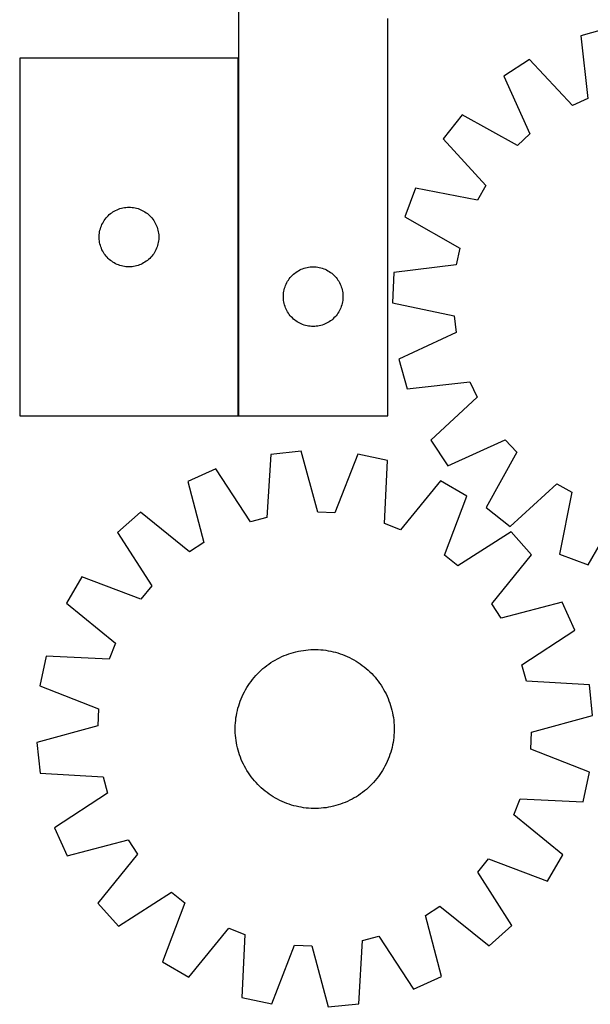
# Model space of a CAD drawing. Header units: millimetres. Extents: x 7 to 1493, y 7 to 2993.
# Tile 5 of 15: x 7 to 294, y 2111 to 2606. Entities that reach past the tile are written whole.
import ezdxf

# ---------------------------------------------------------------- set-up
doc = ezdxf.new("R2010")
doc.units = ezdxf.units.MM
doc.layers.add('COMMON', color=5, linetype='CONTINUOUS', true_color=0x0000ff)
doc.layers.add('CUT', color=7, linetype='CONTINUOUS', true_color=0x000000)

msp = doc.modelspace()

# ---------------------------------------------------------------- linework, layer by layer
at = {"layer": 'COMMON'}
msp.add_line((116.667199, 2406.932916), (116.667199, 2586.932916), dxfattribs=at)
at = {"layer": 'CUT'}
for p, q in [((116.767199, 2706.932916), (116.767199, 2406.932916)), ((191.767199, 2406.932916), (191.767199, 2606.932916)), ((303.841829, 2602.400347), (289.026058, 2598.250232)), ((289.026058, 2598.250232), (292.529453, 2566.679661)), ((116.567198, 2586.932916), (6.567198, 2586.932916)), ((6.567198, 2586.932916), (6.567198, 2406.932916)), ((116.567198, 2406.932916), (116.567198, 2586.932916)), ((263.087539, 2586.348171), (250.279358, 2577.822853)), ((284.736364, 2563.103751), (263.087539, 2586.348171)), ((250.279358, 2577.822853), (263.367128, 2548.880064)), ((292.529453, 2566.679661), (284.736364, 2563.103751)), ((229.2883, 2558.487877), (219.741465, 2546.421871)), ((257.060477, 2543.070974), (229.2883, 2558.487877)), ((263.367128, 2548.880064), (257.060477, 2543.070974)), ((219.741465, 2546.421871), (241.132487, 2522.939987)), ((241.132487, 2522.939987), (236.929613, 2515.466352)), ((205.752618, 2521.546623), (200.401639, 2507.121036)), ((236.929613, 2515.466352), (205.752618, 2521.546623)), ((50.558917, 2507.122016), (51.098035, 2507.675199)), ((51.098035, 2507.675199), (51.664916, 2508.199895)), ((51.664916, 2508.199895), (52.258055, 2508.694713)), ((52.258055, 2508.694713), (52.875881, 2509.158341)), ((52.875881, 2509.158341), (53.516755, 2509.58955)), ((53.516755, 2509.58955), (54.178977, 2509.987195)), ((54.178977, 2509.987195), (54.860791, 2510.350223)), ((54.860791, 2510.350223), (55.560389, 2510.67767)), ((55.560389, 2510.67767), (56.275916, 2510.968669)), ((56.275916, 2510.968669), (57.005475, 2511.222447)), ((57.005475, 2511.222447), (57.747131, 2511.438332)), ((57.747131, 2511.438332), (58.498917, 2511.615752)), ((58.498917, 2511.615752), (59.258839, 2511.754235)), ((59.258839, 2511.754235), (60.024883, 2511.853414)), ((60.024883, 2511.853414), (60.795016, 2511.913028)), ((60.795016, 2511.913028), (61.567198, 2511.932916)), ((61.567198, 2511.932916), (62.339379, 2511.913028)), ((62.339379, 2511.913028), (63.109513, 2511.853414)), ((63.109513, 2511.853414), (63.875556, 2511.754235)), ((63.875556, 2511.754235), (64.635479, 2511.615752)), ((64.635479, 2511.615752), (65.387265, 2511.438332)), ((65.387265, 2511.438332), (66.12892, 2511.222447)), ((66.12892, 2511.222447), (66.858479, 2510.968669)), ((66.858479, 2510.968669), (67.574006, 2510.67767)), ((67.574006, 2510.67767), (68.273605, 2510.350223)), ((68.273605, 2510.350223), (68.955419, 2509.987195)), ((68.955419, 2509.987195), (69.617641, 2509.58955)), ((69.617641, 2509.58955), (70.258514, 2509.158341)), ((70.258514, 2509.158341), (70.87634, 2508.694713)), ((70.87634, 2508.694713), (71.46948, 2508.199895)), ((71.46948, 2508.199895), (72.03636, 2507.675199)), ((72.03636, 2507.675199), (72.575478, 2507.122016)), ((47.399859, 2501.861052), (47.672338, 2502.583835)), ((47.672338, 2502.583835), (47.981664, 2503.291632)), ((47.981664, 2503.291632), (48.327016, 2503.982567)), ((48.327016, 2503.982567), (48.707478, 2504.654808)), ((48.707478, 2504.654808), (49.122043, 2505.306572)), ((49.122043, 2505.306572), (49.569609, 2505.93613)), ((49.569609, 2505.93613), (50.048991, 2506.541814)), ((50.048991, 2506.541814), (50.558917, 2507.122016)), ((72.575478, 2507.122016), (73.085404, 2506.541814)), ((73.085404, 2506.541814), (73.564786, 2505.93613)), ((73.564786, 2505.93613), (74.012353, 2505.306572)), ((74.012353, 2505.306572), (74.426917, 2504.654808)), ((74.426917, 2504.654808), (74.80738, 2503.982567)), ((74.80738, 2503.982567), (75.152732, 2503.291632)), ((75.152732, 2503.291632), (75.462057, 2502.583835)), ((75.462057, 2502.583835), (75.734536, 2501.861052)), ((200.401639, 2507.121036), (228.002012, 2491.398626)), ((46.572171, 2497.319135), (46.611935, 2498.090548)), ((46.611935, 2498.090548), (46.691358, 2498.858892)), ((46.691358, 2498.858892), (46.810228, 2499.622128)), ((46.810228, 2499.622128), (46.968232, 2500.378232)), ((46.968232, 2500.378232), (47.16495, 2501.125201)), ((47.16495, 2501.125201), (47.399859, 2501.861052)), ((75.734536, 2501.861052), (75.969446, 2501.125201)), ((75.969446, 2501.125201), (76.166163, 2500.378232)), ((76.166163, 2500.378232), (76.324167, 2499.622128)), ((76.324167, 2499.622128), (76.443038, 2498.858892)), ((76.443038, 2498.858892), (76.522461, 2498.090548)), ((76.522461, 2498.090548), (76.562225, 2497.319135)), ((46.572171, 2496.546698), (46.572171, 2497.319135)), ((46.611935, 2495.775284), (46.572171, 2496.546698)), ((46.691358, 2495.006941), (46.611935, 2495.775284)), ((46.810228, 2494.243705), (46.691358, 2495.006941)), ((46.968232, 2493.4876), (46.810228, 2494.243705)), ((47.16495, 2492.740632), (46.968232, 2493.4876)), ((47.399859, 2492.004781), (47.16495, 2492.740632)), ((75.969446, 2492.740632), (75.734536, 2492.004781)), ((76.166163, 2493.4876), (75.969446, 2492.740632)), ((76.324167, 2494.243705), (76.166163, 2493.4876)), ((76.443038, 2495.006941), (76.324167, 2494.243705)), ((76.522461, 2495.775284), (76.443038, 2495.006941)), ((76.562225, 2496.546698), (76.522461, 2495.775284)), ((76.562225, 2497.319135), (76.562225, 2496.546698)), ((47.672338, 2491.281998), (47.399859, 2492.004781)), ((47.981664, 2490.5742), (47.672338, 2491.281998)), ((48.327016, 2489.883265), (47.981664, 2490.5742)), ((48.707478, 2489.211024), (48.327016, 2489.883265)), ((49.122043, 2488.55926), (48.707478, 2489.211024)), ((49.569609, 2487.929702), (49.122043, 2488.55926)), ((50.048991, 2487.324019), (49.569609, 2487.929702)), ((73.564786, 2487.929702), (73.085404, 2487.324019)), ((74.012353, 2488.55926), (73.564786, 2487.929702)), ((74.426917, 2489.211024), (74.012353, 2488.55926)), ((74.80738, 2489.883265), (74.426917, 2489.211024)), ((75.152732, 2490.5742), (74.80738, 2489.883265)), ((75.462057, 2491.281998), (75.152732, 2490.5742)), ((75.734536, 2492.004781), (75.462057, 2491.281998)), ((228.002012, 2491.398626), (226.314321, 2482.992017)), ((50.558917, 2486.743816), (50.048991, 2487.324019)), ((51.098035, 2486.190633), (50.558917, 2486.743816)), ((51.664916, 2485.665937), (51.098035, 2486.190633)), ((52.258055, 2485.171119), (51.664916, 2485.665937)), ((52.875881, 2484.707491), (52.258055, 2485.171119)), ((53.516755, 2484.276283), (52.875881, 2484.707491)), ((54.178977, 2483.878638), (53.516755, 2484.276283)), ((54.860791, 2483.51561), (54.178977, 2483.878638)), ((55.560389, 2483.188163), (54.860791, 2483.51561)), ((56.275916, 2482.897164), (55.560389, 2483.188163)), ((57.005475, 2482.643386), (56.275916, 2482.897164)), ((66.858479, 2482.897164), (66.12892, 2482.643386)), ((67.574006, 2483.188163), (66.858479, 2482.897164)), ((68.273605, 2483.51561), (67.574006, 2483.188163)), ((68.955419, 2483.878638), (68.273605, 2483.51561)), ((69.617641, 2484.276283), (68.955419, 2483.878638)), ((70.258514, 2484.707491), (69.617641, 2484.276283)), ((70.87634, 2485.171119), (70.258514, 2484.707491)), ((71.46948, 2485.665937), (70.87634, 2485.171119)), ((72.03636, 2486.190633), (71.46948, 2485.665937)), ((72.575478, 2486.743816), (72.03636, 2486.190633)), ((73.085404, 2487.324019), (72.575478, 2486.743816)), ((226.314321, 2482.992017), (194.784329, 2479.140477)), ((57.747131, 2482.4275), (57.005475, 2482.643386)), ((58.498917, 2482.250081), (57.747131, 2482.4275)), ((59.258839, 2482.111598), (58.498917, 2482.250081)), ((60.024883, 2482.012418), (59.258839, 2482.111598)), ((60.795016, 2481.952805), (60.024883, 2482.012418)), ((61.567198, 2481.932916), (60.795016, 2481.952805)), ((62.339379, 2481.952805), (61.567198, 2481.932916)), ((63.109513, 2482.012418), (62.339379, 2481.952805)), ((63.875556, 2482.111598), (63.109513, 2482.012418)), ((64.635479, 2482.250081), (63.875556, 2482.111598)), ((65.387265, 2482.4275), (64.635479, 2482.250081)), ((66.12892, 2482.643386), (65.387265, 2482.4275)), ((143.798036, 2477.675199), (144.364917, 2478.199895)), ((144.364917, 2478.199895), (144.958056, 2478.694713)), ((144.958056, 2478.694713), (145.575882, 2479.158341)), ((145.575882, 2479.158341), (146.216756, 2479.58955)), ((146.216756, 2479.58955), (146.878978, 2479.987195)), ((146.878978, 2479.987195), (147.560792, 2480.350223)), ((147.560792, 2480.350223), (148.26039, 2480.67767)), ((148.26039, 2480.67767), (148.975917, 2480.968669)), ((148.975917, 2480.968669), (149.705476, 2481.222447)), ((149.705476, 2481.222447), (150.447132, 2481.438332)), ((150.447132, 2481.438332), (151.198918, 2481.615752)), ((151.198918, 2481.615752), (151.95884, 2481.754235)), ((151.95884, 2481.754235), (152.724884, 2481.853414)), ((152.724884, 2481.853414), (153.495017, 2481.913028)), ((153.495017, 2481.913028), (154.267199, 2481.932916)), ((154.267199, 2481.932916), (155.03938, 2481.913028)), ((155.03938, 2481.913028), (155.809514, 2481.853414)), ((155.809514, 2481.853414), (156.575557, 2481.754235)), ((156.575557, 2481.754235), (157.33548, 2481.615752)), ((157.33548, 2481.615752), (158.087266, 2481.438332)), ((158.087266, 2481.438332), (158.828921, 2481.222447)), ((158.828921, 2481.222447), (159.55848, 2480.968669)), ((159.55848, 2480.968669), (160.274007, 2480.67767)), ((160.274007, 2480.67767), (160.973606, 2480.350223)), ((160.973606, 2480.350223), (161.65542, 2479.987195)), ((161.65542, 2479.987195), (162.317642, 2479.58955)), ((162.317642, 2479.58955), (162.958515, 2479.158341)), ((162.958515, 2479.158341), (163.576341, 2478.694713)), ((163.576341, 2478.694713), (164.169481, 2478.199895)), ((164.169481, 2478.199895), (164.736361, 2477.675199)), ((194.784329, 2479.140477), (194.152997, 2463.767385)), ((140.372339, 2472.583835), (140.681665, 2473.291632)), ((140.681665, 2473.291632), (141.027017, 2473.982567)), ((141.027017, 2473.982567), (141.407479, 2474.654808)), ((141.407479, 2474.654808), (141.822044, 2475.306572)), ((141.822044, 2475.306572), (142.26961, 2475.93613)), ((142.26961, 2475.93613), (142.748992, 2476.541814)), ((142.748992, 2476.541814), (143.258918, 2477.122016)), ((143.258918, 2477.122016), (143.798036, 2477.675199)), ((164.736361, 2477.675199), (165.275479, 2477.122016)), ((165.275479, 2477.122016), (165.785405, 2476.541814)), ((165.785405, 2476.541814), (166.264787, 2475.93613)), ((166.264787, 2475.93613), (166.712354, 2475.306572)), ((166.712354, 2475.306572), (167.126918, 2474.654808)), ((167.126918, 2474.654808), (167.507381, 2473.982567)), ((167.507381, 2473.982567), (167.852733, 2473.291632)), ((167.852733, 2473.291632), (168.162058, 2472.583835)), ((139.272172, 2467.319135), (139.311936, 2468.090548)), ((139.311936, 2468.090548), (139.391359, 2468.858892)), ((139.391359, 2468.858892), (139.510229, 2469.622128)), ((139.510229, 2469.622128), (139.668233, 2470.378232)), ((139.668233, 2470.378232), (139.864951, 2471.125201)), ((139.864951, 2471.125201), (140.09986, 2471.861052)), ((140.09986, 2471.861052), (140.372339, 2472.583835)), ((168.162058, 2472.583835), (168.434537, 2471.861052)), ((168.434537, 2471.861052), (168.669447, 2471.125201)), ((168.669447, 2471.125201), (168.866164, 2470.378232)), ((168.866164, 2470.378232), (169.024168, 2469.622128)), ((169.024168, 2469.622128), (169.143039, 2468.858892)), ((169.143039, 2468.858892), (169.222462, 2468.090548)), ((169.222462, 2468.090548), (169.262226, 2467.319135)), ((139.272172, 2466.546698), (139.272172, 2467.319135)), ((139.311936, 2465.775284), (139.272172, 2466.546698)), ((139.391359, 2465.006941), (139.311936, 2465.775284)), ((139.510229, 2464.243705), (139.391359, 2465.006941)), ((139.668233, 2463.4876), (139.510229, 2464.243705)), ((139.864951, 2462.740632), (139.668233, 2463.4876)), ((168.866164, 2463.4876), (168.669447, 2462.740632)), ((169.024168, 2464.243705), (168.866164, 2463.4876)), ((169.143039, 2465.006941), (169.024168, 2464.243705)), ((169.222462, 2465.775284), (169.143039, 2465.006941)), ((169.262226, 2466.546698), (169.222462, 2465.775284)), ((169.262226, 2467.319135), (169.262226, 2466.546698)), ((194.152997, 2463.767385), (225.261004, 2457.343469)), ((140.09986, 2462.004781), (139.864951, 2462.740632)), ((140.372339, 2461.281998), (140.09986, 2462.004781)), ((140.681665, 2460.5742), (140.372339, 2461.281998)), ((141.027017, 2459.883265), (140.681665, 2460.5742)), ((141.407479, 2459.211024), (141.027017, 2459.883265)), ((141.822044, 2458.55926), (141.407479, 2459.211024)), ((142.26961, 2457.929702), (141.822044, 2458.55926)), ((142.748992, 2457.324019), (142.26961, 2457.929702)), ((166.264787, 2457.929702), (165.785405, 2457.324019)), ((166.712354, 2458.55926), (166.264787, 2457.929702)), ((167.126918, 2459.211024), (166.712354, 2458.55926)), ((167.507381, 2459.883265), (167.126918, 2459.211024)), ((167.852733, 2460.5742), (167.507381, 2459.883265)), ((168.162058, 2461.281998), (167.852733, 2460.5742)), ((168.434537, 2462.004781), (168.162058, 2461.281998)), ((168.669447, 2462.740632), (168.434537, 2462.004781)), ((143.258918, 2456.743816), (142.748992, 2457.324019)), ((143.798036, 2456.190633), (143.258918, 2456.743816)), ((144.364917, 2455.665937), (143.798036, 2456.190633)), ((144.958056, 2455.171119), (144.364917, 2455.665937)), ((145.575882, 2454.707491), (144.958056, 2455.171119)), ((146.216756, 2454.276283), (145.575882, 2454.707491)), ((146.878978, 2453.878638), (146.216756, 2454.276283)), ((147.560792, 2453.51561), (146.878978, 2453.878638)), ((148.26039, 2453.188163), (147.560792, 2453.51561)), ((148.975917, 2452.897164), (148.26039, 2453.188163)), ((160.274007, 2453.188163), (159.55848, 2452.897164)), ((160.973606, 2453.51561), (160.274007, 2453.188163)), ((161.65542, 2453.878638), (160.973606, 2453.51561)), ((162.317642, 2454.276283), (161.65542, 2453.878638)), ((162.958515, 2454.707491), (162.317642, 2454.276283)), ((163.576341, 2455.171119), (162.958515, 2454.707491)), ((164.169481, 2455.665937), (163.576341, 2455.171119)), ((164.736361, 2456.190633), (164.169481, 2455.665937)), ((165.275479, 2456.743816), (164.736361, 2456.190633)), ((165.785405, 2457.324019), (165.275479, 2456.743816)), ((225.261004, 2457.343469), (226.2537, 2448.826784)), ((149.705476, 2452.643386), (148.975917, 2452.897164)), ((150.447132, 2452.4275), (149.705476, 2452.643386)), ((151.198918, 2452.250081), (150.447132, 2452.4275)), ((151.95884, 2452.111598), (151.198918, 2452.250081)), ((152.724884, 2452.012418), (151.95884, 2452.111598)), ((153.495017, 2451.952805), (152.724884, 2452.012418)), ((154.267199, 2451.932916), (153.495017, 2451.952805)), ((155.03938, 2451.952805), (154.267199, 2451.932916)), ((155.809514, 2452.012418), (155.03938, 2451.952805)), ((156.575557, 2452.111598), (155.809514, 2452.012418)), ((157.33548, 2452.250081), (156.575557, 2452.111598)), ((158.087266, 2452.4275), (157.33548, 2452.250081)), ((158.828921, 2452.643386), (158.087266, 2452.4275)), ((159.55848, 2452.897164), (158.828921, 2452.643386)), ((226.2537, 2448.826784), (197.457087, 2435.420448)), ((197.457087, 2435.420448), (201.607201, 2420.604676)), ((201.607201, 2420.604676), (233.177773, 2424.108072)), ((233.177773, 2424.108072), (236.753683, 2416.314983)), ((236.753683, 2416.314983), (213.509262, 2394.666157)), ((6.567198, 2406.932916), (116.567198, 2406.932916)), ((116.767199, 2406.932916), (191.767199, 2406.932916)), ((213.509262, 2394.666157), (222.034581, 2381.857977)), ((222.034581, 2381.857977), (250.97737, 2394.945747)), ((250.97737, 2394.945747), (256.786459, 2388.639096)), ((148.185581, 2389.161204), (132.88251, 2387.56541)), ((156.550955, 2358.518174), (148.185581, 2389.161204)), ((256.786459, 2388.639096), (241.369557, 2360.866918)), ((132.88251, 2387.56541), (131.01923, 2355.855744)), ((176.684089, 2387.644341), (165.113179, 2358.062441)), ((191.731302, 2384.433121), (176.684089, 2387.644341)), ((190.218029, 2352.704826), (191.731302, 2384.433121)), ((105.310082, 2380.20151), (91.249123, 2373.954911)), ((122.735242, 2353.643299), (105.310082, 2380.20151)), ((91.249123, 2373.954911), (99.275865, 2343.221441)), ((218.366257, 2374.183976), (198.220358, 2349.625525)), ((231.684685, 2366.48008), (218.366257, 2374.183976)), ((253.435562, 2351.320083), (276.917446, 2372.711106)), ((276.917446, 2372.711106), (284.391081, 2368.508232)), ((220.440895, 2336.772305), (231.684685, 2366.48008)), ((284.391081, 2368.508232), (278.310811, 2337.331236)), ((241.369557, 2360.866918), (253.435562, 2351.320083)), ((292.736398, 2331.980257), (308.458807, 2359.58063)), ((67.301756, 2358.431076), (55.859296, 2348.145133)), ((92.081007, 2338.557388), (67.301756, 2358.431076)), ((131.01923, 2355.855744), (122.735242, 2353.643299)), ((165.113179, 2358.062441), (156.550955, 2358.518174)), ((198.220358, 2349.625525), (190.218029, 2352.704826)), ((55.859296, 2348.145133), (72.990345, 2321.396265)), ((253.848873, 2348.501909), (227.100006, 2331.37086)), ((264.134816, 2337.059449), (253.848873, 2348.501909)), ((99.275865, 2343.221441), (92.081007, 2338.557388)), ((227.100006, 2331.37086), (220.440895, 2336.772305)), ((244.261128, 2312.280198), (264.134816, 2337.059449)), ((278.310811, 2337.331236), (292.736398, 2331.980257)), ((37.881125, 2325.980945), (30.177229, 2312.662517)), ((67.5889, 2314.737154), (37.881125, 2325.980945)), ((72.990345, 2321.396265), (67.5889, 2314.737154)), ((30.177229, 2312.662517), (54.73568, 2292.516618)), ((248.925181, 2305.08534), (244.261128, 2312.280198)), ((279.658651, 2313.112082), (248.925181, 2305.08534)), ((285.90525, 2299.051123), (279.658651, 2313.112082)), ((259.34704, 2281.625963), (285.90525, 2299.051123)), ((54.73568, 2292.516618), (51.656379, 2284.514288)), ((19.928084, 2286.027561), (16.716864, 2270.980349)), ((51.656379, 2284.514288), (19.928084, 2286.027561)), ((135.151547, 2284.038224), (136.251609, 2284.645572)), ((136.251609, 2284.645572), (137.370205, 2285.218066)), ((137.370205, 2285.218066), (138.506231, 2285.755142)), ((138.506231, 2285.755142), (139.658567, 2286.25627)), ((139.658567, 2286.25627), (140.826075, 2286.720954)), ((140.826075, 2286.720954), (142.007603, 2287.148737)), ((142.007603, 2287.148737), (143.201985, 2287.539196)), ((143.201985, 2287.539196), (144.408043, 2287.891946)), ((144.408043, 2287.891946), (145.624585, 2288.206639)), ((145.624585, 2288.206639), (146.850412, 2288.482964)), ((146.850412, 2288.482964), (148.084313, 2288.720649)), ((148.084313, 2288.720649), (149.325072, 2288.919458)), ((149.325072, 2288.919458), (150.571463, 2289.079196)), ((150.571463, 2289.079196), (151.822256, 2289.199706)), ((151.822256, 2289.199706), (153.076218, 2289.280867)), ((153.076218, 2289.280867), (154.33211, 2289.3226)), ((154.33211, 2289.3226), (155.588693, 2289.324865)), ((155.588693, 2289.324865), (156.844728, 2289.287658)), ((156.844728, 2289.287658), (158.098974, 2289.211016)), ((158.098974, 2289.211016), (159.350193, 2289.095016)), ((159.350193, 2289.095016), (160.597152, 2288.93977)), ((160.597152, 2288.93977), (161.838619, 2288.745434)), ((161.838619, 2288.745434), (163.073369, 2288.512198)), ((163.073369, 2288.512198), (164.300184, 2288.240293)), ((164.300184, 2288.240293), (165.517852, 2287.929986)), ((165.517852, 2287.929986), (166.725173, 2287.581585)), ((166.725173, 2287.581585), (167.920955, 2287.195433)), ((167.920955, 2287.195433), (169.104017, 2286.771911)), ((169.104017, 2286.771911), (170.273192, 2286.311437)), ((170.273192, 2286.311437), (171.427326, 2285.814466)), ((171.427326, 2285.814466), (172.565281, 2285.281488)), ((172.565281, 2285.281488), (173.685933, 2284.713028)), ((173.685933, 2284.713028), (174.788176, 2284.109649)), ((128.058703, 2278.865417), (128.999783, 2279.698109)), ((128.999783, 2279.698109), (129.966554, 2280.500831)), ((129.966554, 2280.500831), (130.958061, 2281.272789)), ((130.958061, 2281.272789), (131.973328, 2282.013222)), ((131.973328, 2282.013222), (133.011351, 2282.721399)), ((133.011351, 2282.721399), (134.071106, 2283.396622)), ((134.071106, 2283.396622), (135.151547, 2284.038224)), ((174.788176, 2284.109649), (175.870923, 2283.471945)), ((175.870923, 2283.471945), (176.933105, 2282.800546)), ((176.933105, 2282.800546), (177.973673, 2282.096114)), ((177.973673, 2282.096114), (178.991602, 2281.359345)), ((178.991602, 2281.359345), (179.985885, 2280.590965)), ((179.985885, 2280.590965), (180.955542, 2279.791734)), ((180.955542, 2279.791734), (181.899617, 2278.962439)), ((261.559484, 2273.341974), (259.34704, 2281.625963)), ((123.77024, 2274.282145), (124.569471, 2275.251802)), ((124.569471, 2275.251802), (125.398766, 2276.195877)), ((125.398766, 2276.195877), (126.257306, 2277.113437)), ((126.257306, 2277.113437), (127.144244, 2278.003576)), ((127.144244, 2278.003576), (128.058703, 2278.865417)), ((181.899617, 2278.962439), (182.817177, 2278.103899)), ((182.817177, 2278.103899), (183.707317, 2277.216961)), ((183.707317, 2277.216961), (184.569158, 2276.302502)), ((184.569158, 2276.302502), (185.40185, 2275.361422)), ((185.40185, 2275.361422), (186.204571, 2274.394651)), ((16.716864, 2270.980349), (46.298764, 2259.409439)), ((120.251556, 2269.084436), (120.88926, 2270.167183)), ((120.88926, 2270.167183), (121.560659, 2271.229365)), ((121.560659, 2271.229365), (122.265091, 2272.269933)), ((122.265091, 2272.269933), (123.00186, 2273.287861)), ((123.00186, 2273.287861), (123.77024, 2274.282145)), ((186.204571, 2274.394651), (186.976529, 2273.403143)), ((186.976529, 2273.403143), (187.716962, 2272.387877)), ((187.716962, 2272.387877), (188.425139, 2271.349854)), ((188.425139, 2271.349854), (189.100362, 2270.290099)), ((189.100362, 2270.290099), (189.741964, 2269.209658)), ((293.269151, 2271.478695), (261.559484, 2273.341974)), ((294.864944, 2256.175624), (293.269151, 2271.478695)), ((118.049768, 2264.569452), (118.546739, 2265.723586)), ((118.546739, 2265.723586), (119.079717, 2266.861541)), ((119.079717, 2266.861541), (119.648177, 2267.982193)), ((119.648177, 2267.982193), (120.251556, 2269.084436)), ((189.741964, 2269.209658), (190.349312, 2268.109596)), ((190.349312, 2268.109596), (190.921807, 2266.991)), ((190.921807, 2266.991), (191.458883, 2265.854974)), ((191.458883, 2265.854974), (191.96001, 2264.702638)), ((191.96001, 2264.702638), (192.424695, 2263.53513)), ((116.120912, 2258.596443), (116.431219, 2259.814112)), ((116.431219, 2259.814112), (116.77962, 2261.021433)), ((116.77962, 2261.021433), (117.165772, 2262.217214)), ((117.165772, 2262.217214), (117.589294, 2263.400276)), ((117.589294, 2263.400276), (118.049768, 2264.569452)), ((192.424695, 2263.53513), (192.852478, 2262.353602)), ((192.852478, 2262.353602), (193.242937, 2261.15922)), ((193.242937, 2261.15922), (193.595687, 2259.953162)), ((193.595687, 2259.953162), (193.91038, 2258.73662)), ((46.298764, 2259.409439), (45.843031, 2250.847215)), ((115.266189, 2253.646453), (115.421434, 2254.893412)), ((115.421434, 2254.893412), (115.615771, 2256.134879)), ((115.615771, 2256.134879), (115.849007, 2257.369629)), ((115.849007, 2257.369629), (116.120912, 2258.596443)), ((193.91038, 2258.73662), (194.186705, 2257.510793)), ((194.186705, 2257.510793), (194.424389, 2256.276892)), ((194.424389, 2256.276892), (194.623198, 2255.036133)), ((194.623198, 2255.036133), (194.782937, 2253.789742)), ((264.221914, 2247.81025), (294.864944, 2256.175624)), ((45.843031, 2250.847215), (15.200001, 2242.481841)), ((115.03634, 2249.884953), (115.073547, 2251.140987)), ((115.038604, 2248.62837), (115.03634, 2249.884953)), ((115.073547, 2251.140987), (115.150189, 2252.395233)), ((115.150189, 2252.395233), (115.266189, 2253.646453)), ((194.782937, 2253.789742), (194.903446, 2252.538949)), ((194.903446, 2252.538949), (194.984607, 2251.284987)), ((194.984607, 2251.284987), (195.026341, 2250.029095)), ((195.026341, 2250.029095), (195.028605, 2248.772512)), ((115.080338, 2247.372478), (115.038604, 2248.62837)), ((115.161499, 2246.118516), (115.080338, 2247.372478)), ((115.282009, 2244.867722), (115.161499, 2246.118516)), ((115.441747, 2243.621331), (115.282009, 2244.867722)), ((194.798756, 2245.011012), (194.643511, 2243.764053)), ((194.914757, 2246.262231), (194.798756, 2245.011012)), ((194.991398, 2247.516477), (194.914757, 2246.262231)), ((195.028605, 2248.772512), (194.991398, 2247.516477)), ((263.766181, 2239.248026), (264.221914, 2247.81025)), ((15.200001, 2242.481841), (16.795795, 2227.178769)), ((115.640556, 2242.380573), (115.441747, 2243.621331)), ((115.878241, 2241.146671), (115.640556, 2242.380573)), ((116.154566, 2239.920845), (115.878241, 2241.146671)), ((116.469258, 2238.704302), (116.154566, 2239.920845)), ((193.944033, 2240.061021), (193.633727, 2238.843353)), ((194.215938, 2241.287836), (193.944033, 2240.061021)), ((194.449174, 2242.522586), (194.215938, 2241.287836)), ((194.643511, 2243.764053), (194.449174, 2242.522586)), ((116.822008, 2237.498245), (116.469258, 2238.704302)), ((117.212468, 2236.303863), (116.822008, 2237.498245)), ((117.640251, 2235.122335), (117.212468, 2236.303863)), ((118.104935, 2233.954827), (117.640251, 2235.122335)), ((192.475651, 2235.257188), (192.015178, 2234.088013)), ((192.899173, 2236.44025), (192.475651, 2235.257188)), ((193.285325, 2237.636032), (192.899173, 2236.44025)), ((193.633727, 2238.843353), (193.285325, 2237.636032)), ((293.348081, 2227.677116), (263.766181, 2239.248026)), ((118.606063, 2232.802491), (118.104935, 2233.954827)), ((119.143139, 2231.666464), (118.606063, 2232.802491)), ((119.715633, 2230.547868), (119.143139, 2231.666464)), ((120.322981, 2229.447807), (119.715633, 2230.547868)), ((190.416769, 2230.675272), (189.813389, 2229.573029)), ((190.985228, 2231.795924), (190.416769, 2230.675272)), ((191.518206, 2232.933878), (190.985228, 2231.795924)), ((192.015178, 2234.088013), (191.518206, 2232.933878)), ((16.795795, 2227.178769), (48.505461, 2225.31549)), ((48.505461, 2225.31549), (50.717905, 2217.031502)), ((120.964583, 2228.367366), (120.322981, 2229.447807)), ((121.639806, 2227.30761), (120.964583, 2228.367366)), ((122.347983, 2226.269587), (121.639806, 2227.30761)), ((123.088416, 2225.254321), (122.347983, 2226.269587)), ((123.860374, 2224.262813), (123.088416, 2225.254321)), ((187.063085, 2225.369603), (186.294706, 2224.37532)), ((187.799854, 2226.387532), (187.063085, 2225.369603)), ((188.504286, 2227.4281), (187.799854, 2226.387532)), ((189.175685, 2228.490282), (188.504286, 2227.4281)), ((189.813389, 2229.573029), (189.175685, 2228.490282)), ((290.136862, 2212.629903), (293.348081, 2227.677116)), ((124.663095, 2223.296043), (123.860374, 2224.262813)), ((125.495787, 2222.354963), (124.663095, 2223.296043)), ((126.357629, 2221.440503), (125.495787, 2222.354963)), ((127.247768, 2220.553566), (126.357629, 2221.440503)), ((128.165328, 2219.695026), (127.247768, 2220.553566)), ((182.920702, 2220.653888), (182.006242, 2219.792047)), ((183.807639, 2221.544028), (182.920702, 2220.653888)), ((184.666179, 2222.461588), (183.807639, 2221.544028)), ((185.495474, 2223.405662), (184.666179, 2222.461588)), ((186.294706, 2224.37532), (185.495474, 2223.405662)), ((50.717905, 2217.031502), (24.159695, 2199.606341)), ((129.109403, 2218.865731), (128.165328, 2219.695026)), ((130.07906, 2218.066499), (129.109403, 2218.865731)), ((131.073344, 2217.29812), (130.07906, 2218.066499)), ((132.091272, 2216.56135), (131.073344, 2217.29812)), ((133.13184, 2215.856919), (132.091272, 2216.56135)), ((134.194022, 2215.18552), (133.13184, 2215.856919)), ((135.276769, 2214.547816), (134.194022, 2215.18552)), ((175.993839, 2215.260843), (174.913398, 2214.619241)), ((177.053595, 2215.936066), (175.993839, 2215.260843)), ((178.091617, 2216.644243), (177.053595, 2215.936066)), ((179.106884, 2217.384676), (178.091617, 2216.644243)), ((180.098392, 2218.156634), (179.106884, 2217.384676)), ((181.065162, 2218.959355), (180.098392, 2218.156634)), ((182.006242, 2219.792047), (181.065162, 2218.959355)), ((136.379012, 2213.944436), (135.276769, 2214.547816)), ((137.499664, 2213.375977), (136.379012, 2213.944436)), ((138.637619, 2212.842999), (137.499664, 2213.375977)), ((139.791753, 2212.346027), (138.637619, 2212.842999)), ((140.960928, 2211.885553), (139.791753, 2212.346027)), ((142.143991, 2211.462031), (140.960928, 2211.885553)), ((143.339772, 2211.075879), (142.143991, 2211.462031)), ((144.547093, 2210.727478), (143.339772, 2211.075879)), ((145.764761, 2210.417172), (144.547093, 2210.727478)), ((146.991576, 2210.145267), (145.764761, 2210.417172)), ((148.226326, 2209.912031), (146.991576, 2210.145267)), ((163.214533, 2210.1745), (161.980632, 2209.936816)), ((164.44036, 2210.450825), (163.214533, 2210.1745)), ((165.656903, 2210.765518), (164.44036, 2210.450825)), ((166.86296, 2211.118268), (165.656903, 2210.765518)), ((168.057342, 2211.508727), (166.86296, 2211.118268)), ((169.23887, 2211.93651), (168.057342, 2211.508727)), ((170.406378, 2212.401195), (169.23887, 2211.93651)), ((171.558714, 2212.902322), (170.406378, 2212.401195)), ((172.69474, 2213.439398), (171.558714, 2212.902322)), ((173.813336, 2214.011893), (172.69474, 2213.439398)), ((174.913398, 2214.619241), (173.813336, 2214.011893)), ((255.329265, 2206.140847), (258.408566, 2214.143176)), ((258.408566, 2214.143176), (290.136862, 2212.629903)), ((149.467793, 2209.717694), (148.226326, 2209.912031)), ((150.714752, 2209.562449), (149.467793, 2209.717694)), ((151.965971, 2209.446448), (150.714752, 2209.562449)), ((153.220217, 2209.369807), (151.965971, 2209.446448)), ((154.476252, 2209.3326), (153.220217, 2209.369807)), ((155.732835, 2209.334864), (154.476252, 2209.3326)), ((156.988727, 2209.376598), (155.732835, 2209.334864)), ((158.242689, 2209.457759), (156.988727, 2209.376598)), ((159.493482, 2209.578268), (158.242689, 2209.457759)), ((160.739873, 2209.738006), (159.493482, 2209.578268)), ((161.980632, 2209.936816), (160.739873, 2209.738006)), ((279.887716, 2185.994948), (255.329265, 2206.140847)), ((24.159695, 2199.606341), (30.406294, 2185.545383)), ((30.406294, 2185.545383), (61.139764, 2193.572125)), ((61.139764, 2193.572125), (65.803817, 2186.377267)), ((65.803817, 2186.377267), (45.930129, 2161.598016)), ((272.18382, 2172.67652), (279.887716, 2185.994948)), ((237.0746, 2177.261199), (242.476045, 2183.92031)), ((242.476045, 2183.92031), (272.18382, 2172.67652)), ((254.20565, 2150.512332), (237.0746, 2177.261199)), ((56.216072, 2150.155555), (82.964939, 2167.286605)), ((82.964939, 2167.286605), (89.624051, 2161.88516)), ((45.930129, 2161.598016), (56.216072, 2150.155555)), ((89.624051, 2161.88516), (78.38026, 2132.177385)), ((210.78908, 2155.436024), (217.983938, 2160.100077)), ((217.983938, 2160.100077), (242.763189, 2140.226388)), ((218.815822, 2124.702554), (210.78908, 2155.436024)), ((91.698688, 2124.473489), (111.844587, 2149.03194)), ((111.844587, 2149.03194), (119.846917, 2145.952639)), ((119.846917, 2145.952639), (118.333643, 2114.224343)), ((242.763189, 2140.226388), (254.20565, 2150.512332)), ((177.182436, 2111.092054), (179.045715, 2142.801721)), ((179.045715, 2142.801721), (187.329703, 2145.014165)), ((187.329703, 2145.014165), (204.754864, 2118.455955)), ((133.380856, 2111.013124), (144.951766, 2140.595024)), ((144.951766, 2140.595024), (153.51399, 2140.13929)), ((153.51399, 2140.13929), (161.879364, 2109.496261)), ((78.38026, 2132.177385), (91.698688, 2124.473489)), ((204.754864, 2118.455955), (218.815822, 2124.702554)), ((118.333643, 2114.224343), (133.380856, 2111.013124)), ((161.879364, 2109.496261), (177.182436, 2111.092054))]:
    msp.add_line(p, q, dxfattribs=at)

doc.saveas('drawing.dxf')
